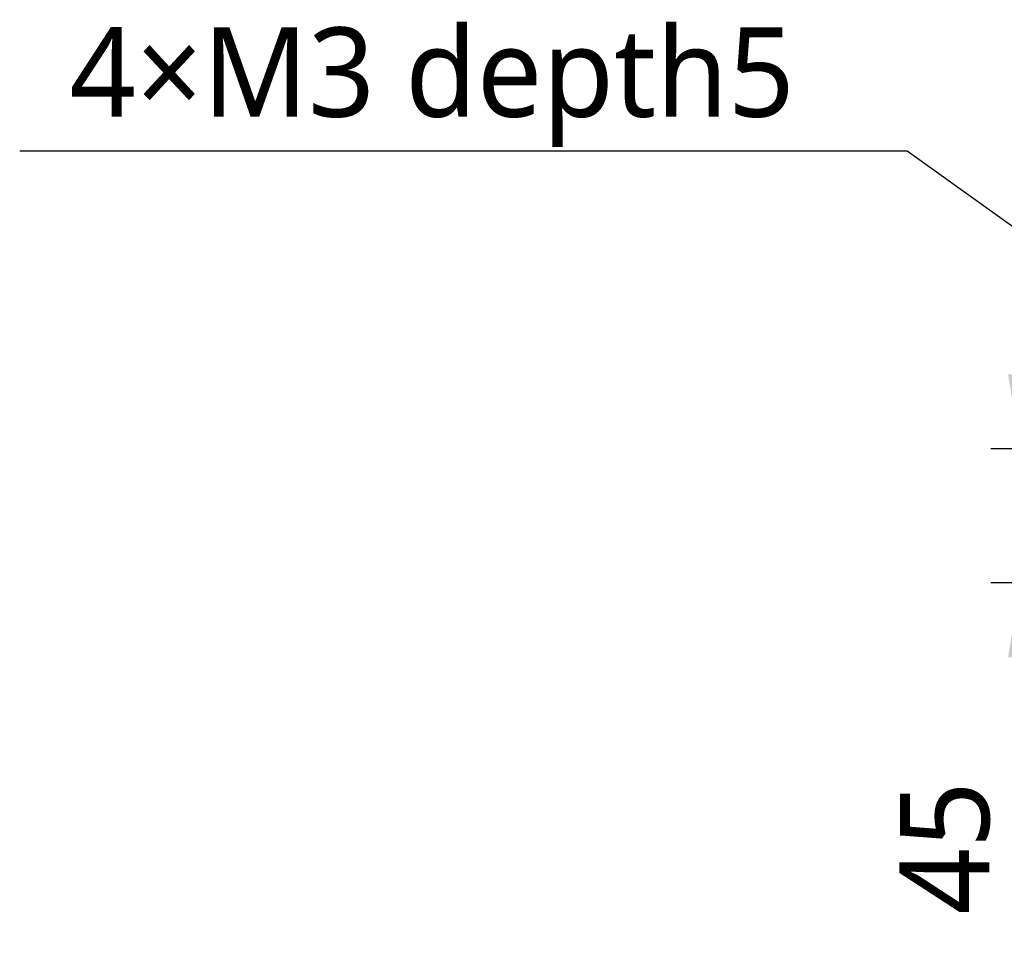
# Model space of a CAD drawing. Header units: millimetres. Extents: x 5828 to 6704, y 123 to 421.
# Tile 20 of 145: x 6377 to 6394, y 272 to 287. Entities that reach past the tile are written whole.
import ezdxf
from ezdxf import colors
from ezdxf.entities.mleader import LeaderData, LeaderLine
from ezdxf.math import Vec2, Vec3

# ---------------------------------------------------------------- set-up
doc = ezdxf.new("R2010")
doc.units = ezdxf.units.MM
doc.layers.add('多重引线', color=7, linetype='Continuous')
doc.layers.add('尺寸标注', color=7, linetype='Continuous')
doc.styles.add('微软雅黑', font='msyh.ttc', dxfattribs={"height": 1.5})
doc.dimstyles.new('尺寸标注_1_20比例', dxfattribs={"dimtxt": 1.5, "dimasz": 1.25, "dimexe": 0.5, "dimexo": 0.4, "dimgap": 0.5, "dimtad": 1, "dimdec": 1, "dimlfac": 20, "dimdsep": 46, "dimtxsty": '微软雅黑', "dimcen": 0.09, "dimadec": 0, "dimazin": 0, "dimtp": 0.01, "dimtm": 0.01, "dimtfac": 1, "dimtdec": 1, "dimtofl": 0, "dimtmove": 0, "dimatfit": 3, "dimfxl": 1, "dimtolj": 1, "dimarcsym": 0})

# ---------------------------------------------------------------- blocks, each defined once
blk = doc.blocks.new('*D1096')
at = {"layer": 'Defpoints', "color": 0}
for p in [(6402.354, 279.9), (6394.135, 277.65), (6402.354, 277.65)]:
    blk.add_point(p, dxfattribs=at)
at = {"layer": '尺寸标注', "color": 0, "lineweight": -2}
for p, q in [((6394.135, 281.15), (6394.135, 282.4)), ((6401.954, 279.9), (6393.635, 279.9)), ((6401.954, 277.65), (6393.635, 277.65)), ((6394.135, 276.4), (6394.135, 271.622))]:
    blk.add_line(p, q, dxfattribs=at)
at = {"layer": '尺寸标注', "color": 0}
for points in [[(6393.927, 281.15), (6394.343, 281.15), (6394.135, 279.9)], [(6394.343, 276.4), (6393.927, 276.4), (6394.135, 277.65)]]:
    blk.add_solid(points, dxfattribs=at)
at = {"layer": '尺寸标注', "color": 0, "insert": (6392.872, 273.205), "char_height": 1.5, "attachment_point": 5, "rotation": 90, "style": '微软雅黑'}
blk.add_mtext('\\A1;45', dxfattribs=at)

msp = doc.modelspace()

# ---------------------------------------------------------------- dimensions: what is measured, and where the dimension line sits
at = {"layer": '尺寸标注'}
dim = msp.add_linear_dim(base=(6394.1351, 277.6503), p1=(6402.3543, 279.9003), p2=(6402.3543, 277.6503), angle=90, dimstyle='尺寸标注_1_20比例', dxfattribs=at)
dim.commit()
dim.dimension.update_dxf_attribs({"geometry": '*D1096', "text_midpoint": (6394.1351, 273.2055), "dimtype": 160})

# ---------------------------------------------------------------- leaders
at = {"layer": '多重引线'}
ml = msp.add_multileader_mtext('Standard', dxfattribs=at)
ml.set_content('\\pxqc;4×M3 depth5', style='微软雅黑')
ml.set_leader_properties()
ml.build(insert=Vec2(0, 0))
ml.multileader.update_dxf_attribs({"text_left_attachment_type": 5, "text_right_attachment_type": 5, "dogleg_length": 1, "arrow_head_size": 1.25})
ctx = ml.context
ctx.base_point, ctx.char_height, ctx.arrow_head_size, ctx.landing_gap_size, ctx.plane_origin = Vec3(6377.2896, 284.8895), 1.5, 1.25, 0.5, Vec3(6402.3543, 277.6503)
ctx.left_attachment, ctx.right_attachment, ctx.text_align_type = 5, 5, 2
notes = []
notes.append((ctx, [(0, (1, 1, 0), (6392.2357, 284.8895), (-1, 0), 1, [(0, [(6402.3543, 277.6503)], 0, [])])]))
ctx.mtext.insert, ctx.mtext.alignment, ctx.mtext.flow_direction = Vec3(6384.2627, 286.9677), 2, 5
for ctx, leaders in notes:
    for number, flags, end, landing, length, lines in leaders:
        leader = LeaderData()
        leader.index, (leader.has_last_leader_line, leader.has_dogleg_vector, leader.attachment_direction) = number, flags
        leader.last_leader_point, leader.dogleg_vector, leader.dogleg_length = Vec3(end), Vec3(landing), length
        for number, points, colour, breaks in lines:
            line = LeaderLine()
            line.index, line.vertices, line.color, line.breaks = number, Vec3.list(points), colors.encode_raw_color(colour), breaks
            leader.lines.append(line)
        ctx.leaders.append(leader)

doc.saveas('drawing.dxf')
